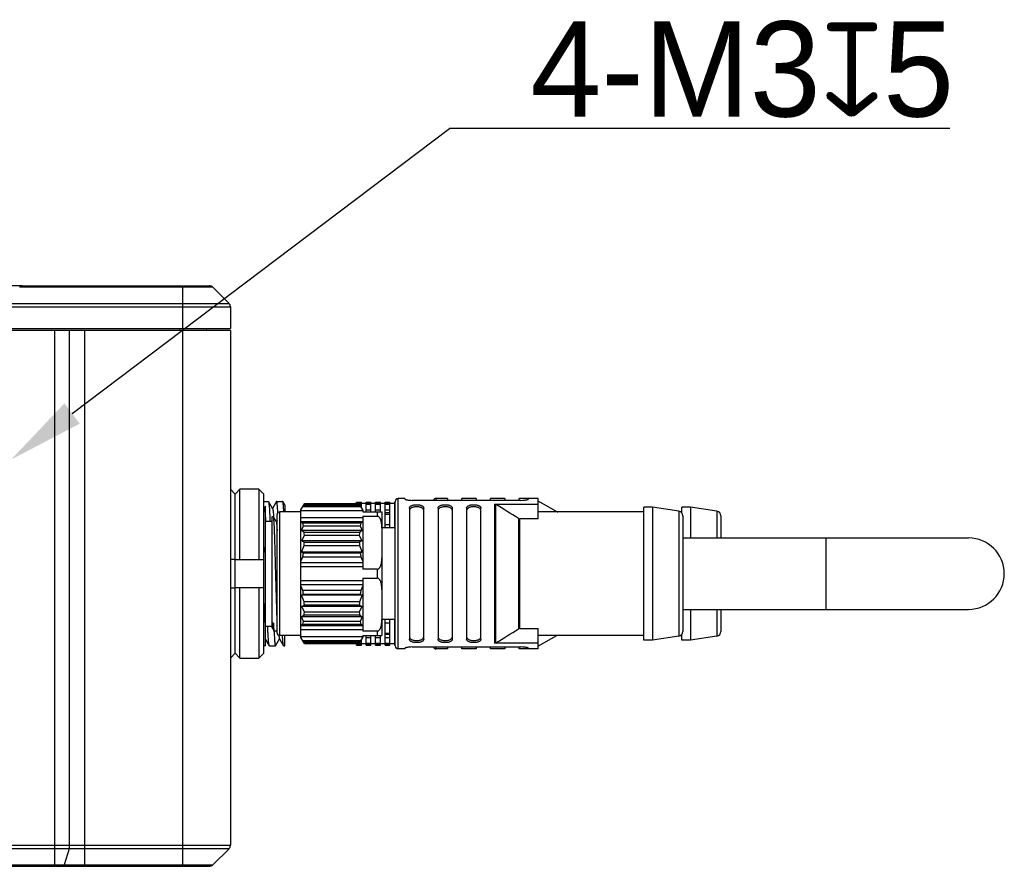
# Model space of a CAD drawing. Header units: millimetres. Extents: x -101 to 54, y 143 to 271.
# Tile 9 of 9: x -4 to 22, y 243 to 265. Entities that reach past the tile are written whole.
import ezdxf

# ---------------------------------------------------------------- set-up
doc = ezdxf.new("R2010")
doc.units = ezdxf.units.MM
doc.header["$LTSCALE"] = 46.255
doc.layers.get('0').update_dxf_attribs({"linetype": 'CONTINUOUS'})
doc.layers.add('00_COMPONENTS', color=7, linetype='CONTINUOUS')
doc.layers.add('51__DRAFT_DIMS', color=7, linetype='CONTINUOUS')
doc.styles.get("Standard").update_dxf_attribs({"font": '兰亭黑 GBK.TTF', "height": 2.5})

# ---------------------------------------------------------------- blocks, each defined once
blk = doc.blocks.new('_FILLED')
at = {"color": 0, "linetype": 'ByBlock'}
blk.add_solid([(0, 0), (-1, 0.167), (-1, -0.167)], dxfattribs=at)

msp = doc.modelspace()

# ---------------------------------------------------------------- linework, layer by layer
at = {"color": 8}
msp.add_line((-2.3506, 254.6177), (7.5522, 262.1021), dxfattribs=at)
at = {"layer": '00_COMPONENTS'}
for p, q in [((-3.6614, 257.9734), (-4.7294, 257.9734)), ((1.3412, 257.9368), (-3.7259, 257.9368)), ((-3.6605, 257.9734), (1.2528, 257.9734)), ((0.5546, 256.8484), (0.5546, 257.9734)), ((1.3412, 257.9368), (1.768, 257.51)), ((-27.4591, 257.51), (1.768, 257.51)), ((-27.4576, 257.4216), (1.8046, 257.4216)), ((1.8046, 257.4216), (1.8046, 256.8484)), ((-27.4476, 256.8484), (1.8046, 256.8484)), ((1.8046, 256.7984), (-27.4467, 256.7984)), ((-2.8062, 242.7234), (-2.8062, 256.7984)), ((-2.4159, 243.2752), (-2.4159, 256.7984)), ((-2.0256, 256.7984), (-2.0256, 242.7234)), ((0.487, 256.7984), (0.4861, 256.8484)), ((0.5546, 242.7234), (0.5546, 256.7984)), ((1.173, 256.8484), (1.1722, 256.7984)), ((1.8046, 256.7984), (1.8046, 243.2752)), ((1.8046, 252.6294), (1.9296, 252.5025)), ((2.0546, 252.6294), (1.9296, 252.5025)), ((1.9296, 248.3193), (1.9296, 252.5025)), ((2.5546, 252.6294), (2.0546, 252.6294)), ((2.0546, 250.7859), (2.0546, 252.6294)), ((2.5546, 252.6294), (2.5546, 250.7859)), ((2.6796, 252.5026), (2.5546, 252.6294)), ((2.6796, 248.3192), (2.6796, 252.5026)), ((2.6796, 252.3109), (2.7997, 252.3109)), ((2.9116, 252.1201), (2.8029, 252.3081)), ((3.0132, 252.3081), (2.908, 252.1263)), ((3.0164, 252.3109), (3.1747, 252.3109)), ((3.2296, 252.2187), (3.1779, 252.3081)), ((3.6546, 252.0859), (3.7465, 252.2451)), ((3.7444, 252.2415), (5.1897, 252.2415)), ((5.1876, 252.2451), (3.7465, 252.2451)), ((5.1171, 252.2524), (5.1046, 252.2524)), ((5.1046, 252.2524), (5.1046, 252.2451)), ((5.1171, 252.2859), (5.2421, 252.2859)), ((5.1171, 252.2451), (5.1171, 252.2859)), ((5.1171, 252.2736), (5.2421, 252.2736)), ((5.2796, 252.0859), (5.1876, 252.2451)), ((5.1937, 252.2346), (5.2421, 252.2346)), ((5.2421, 252.1509), (5.2421, 252.2859)), ((5.3671, 252.2524), (5.2421, 252.2524)), ((5.3671, 252.2859), (5.4921, 252.2859)), ((5.3671, 252.0359), (5.3671, 252.2859)), ((5.3671, 252.2736), (5.4921, 252.2736)), ((5.3671, 252.2346), (5.4921, 252.2346)), ((5.4921, 252.0359), (5.4921, 252.2859)), ((5.6171, 252.2524), (5.4921, 252.2524)), ((5.6171, 252.2859), (5.7421, 252.2859)), ((5.6171, 252.0359), (5.6171, 252.2859)), ((5.6171, 252.2736), (5.7421, 252.2736)), ((5.6171, 252.2346), (5.7421, 252.2346)), ((5.7421, 252.0359), (5.7421, 252.2859)), ((5.8671, 252.2524), (5.7421, 252.2524)), ((5.8671, 252.2859), (5.9921, 252.2859)), ((5.8671, 251.6109), (5.8671, 252.2859)), ((5.8671, 252.2736), (5.9921, 252.2736)), ((5.8671, 252.2346), (5.9921, 252.2346)), ((5.9921, 251.6109), (5.9921, 252.2859)), ((6.1171, 252.2524), (5.9921, 252.2524)), ((6.1171, 252.2859), (6.1296, 252.2859)), ((6.1171, 251.6109), (6.1171, 252.2859)), ((6.1171, 252.2736), (6.1296, 252.2736)), ((6.1171, 252.2346), (6.1296, 252.2346)), ((6.1296, 248.5109), (6.1296, 252.3109)), ((6.3796, 252.3859), (6.2046, 252.3859)), ((6.2046, 248.4359), (6.2046, 252.3859)), ((6.3796, 252.3859), (6.3796, 252.3716)), ((9.4296, 252.3368), (6.5796, 252.3368)), ((7.5046, 252.3859), (7.2046, 252.3859)), ((7.2046, 252.3368), (7.2046, 252.3859)), ((7.5046, 252.3859), (7.5046, 252.3368)), ((8.2546, 252.3859), (7.8796, 252.3859)), ((7.8796, 252.3368), (7.8796, 252.3859)), ((8.2546, 252.3859), (8.2546, 252.3368)), ((9.0046, 252.3859), (8.6296, 252.3859)), ((8.6296, 252.3368), (8.6296, 252.3859)), ((8.735, 252.238), (9.8796, 252.238)), ((8.735, 252.238), (8.735, 248.5838)), ((9.0046, 252.3859), (9.0046, 252.3368)), ((9.8796, 252.3859), (9.3796, 252.3859)), ((9.3796, 252.3368), (9.3796, 252.3859)), ((9.6296, 252.3716), (9.6296, 252.3859)), ((9.8796, 251.8525), (9.8796, 252.3859)), ((10.3625, 252.0455), (9.8796, 252.3159)), ((2.6956, 252.1132), (2.6796, 252.141)), ((2.7296, 252.1841), (2.6921, 252.1193)), ((2.7296, 248.9571), (2.7296, 252.1841)), ((3.0503, 252.0127), (3.0503, 252.0139)), ((3.6546, 252.0359), (3.1046, 252.0359)), ((3.1046, 248.7859), (3.1046, 252.0359)), ((3.2296, 252.2187), (3.2296, 252.0359)), ((3.6546, 248.7359), (3.6546, 252.0859)), ((5.2796, 252.0609), (3.6546, 252.0609)), ((3.7068, 252.1764), (5.2273, 252.1764)), ((5.2132, 252.2009), (3.721, 252.2009)), ((5.2796, 252.0859), (5.2796, 252.0359)), ((5.2796, 252.0359), (5.7796, 252.0359)), ((5.3671, 252.088), (5.4921, 252.088)), ((5.6171, 252.088), (5.7421, 252.088)), ((5.6546, 252.0359), (5.6546, 251.9187)), ((5.7796, 252.0359), (5.7796, 248.7859)), ((5.8671, 252.088), (5.9921, 252.088)), ((5.9921, 252.0057), (5.8671, 252.0057)), ((5.8671, 251.9756), (5.9921, 251.9756)), ((6.1171, 252.088), (6.1296, 252.088)), ((6.1296, 252.0057), (6.1171, 252.0057)), ((6.1171, 251.9756), (6.1296, 251.9756)), ((6.5046, 252.1285), (6.5046, 248.6933)), ((6.8796, 248.6933), (6.8796, 252.1285)), ((7.2546, 252.1285), (7.2546, 248.6933)), ((7.6296, 248.6933), (7.6296, 252.1285)), ((8.0046, 252.1285), (8.0046, 248.6933)), ((8.3796, 248.6933), (8.3796, 252.1285)), ((8.7717, 248.5942), (8.7717, 252.2276)), ((12.6546, 252.0359), (9.8796, 252.0359)), ((10.3625, 252.0455), (10.3625, 252.0359)), ((12.8796, 252.1609), (12.6546, 252.1609)), ((12.6546, 248.6609), (12.6546, 252.1609)), ((13.5739, 252.0524), (12.8796, 252.1609)), ((12.8796, 252.1609), (12.8796, 248.6609)), ((13.5739, 252.0524), (13.5739, 248.7694)), ((13.6546, 252.0359), (13.6192, 252.0359)), ((13.8796, 252.1609), (13.6546, 252.1609)), ((13.6546, 252.0039), (13.6546, 252.1609)), ((14.5739, 252.0524), (13.8796, 252.1609)), ((13.8796, 252.1609), (13.8796, 251.3484)), ((14.5739, 252.0524), (14.5739, 251.3484)), ((2.7296, 251.7859), (2.9046, 251.7859)), ((2.9046, 251.9109), (2.9339, 251.9109)), ((2.9046, 248.9876), (2.9046, 251.9109)), ((3.0078, 251.7827), (2.9378, 251.9038)), ((2.938, 251.9125), (2.9381, 251.9112)), ((2.9381, 251.9112), (2.9383, 251.9081)), ((2.9383, 251.9081), (2.9387, 251.9023)), ((3.0296, 251.8271), (3.0058, 251.7861)), ((3.0296, 248.8609), (3.0296, 251.9609)), ((3.6546, 251.8855), (5.2796, 251.8855)), ((3.6546, 251.777), (5.2796, 251.777)), ((3.7068, 251.7347), (3.6546, 251.7678)), ((5.2273, 251.7347), (3.7068, 251.7347)), ((3.7102, 251.7196), (3.7107, 251.7176)), ((5.2796, 251.7678), (5.2273, 251.7347)), ((5.2796, 251.9187), (5.6546, 251.9187)), ((5.2796, 251.9187), (5.2796, 250.5281)), ((9.3625, 251.8632), (9.3625, 248.9586)), ((9.8796, 251.8525), (9.3992, 251.8525)), ((9.3992, 248.9693), (9.3992, 251.8525)), ((13.6796, 251.9289), (13.6796, 248.8929)), ((14.6796, 251.9289), (14.6796, 251.3484)), ((3.6689, 251.5423), (3.721, 251.6655)), ((5.2653, 251.5423), (3.6689, 251.5423)), ((3.7422, 251.4958), (3.6689, 251.5423)), ((3.721, 251.6655), (5.2132, 251.6655)), ((5.1919, 251.4958), (3.7422, 251.4958)), ((5.2653, 251.5423), (5.1919, 251.4958)), ((5.2132, 251.6655), (5.2653, 251.5423)), ((6.1296, 251.6109), (5.7796, 251.6109)), ((5.8671, 251.7001), (5.9921, 251.7001)), ((6.1171, 251.7001), (6.1296, 251.7001)), ((3.6833, 251.2733), (3.7465, 251.4228)), ((5.2508, 251.2733), (3.6833, 251.2733)), ((3.7465, 251.2332), (3.6833, 251.2733)), ((3.7465, 251.4228), (5.1876, 251.4228)), ((5.1876, 251.2332), (3.7465, 251.2332)), ((5.1876, 251.4228), (5.2508, 251.2733)), ((5.2508, 251.2733), (5.1876, 251.2332)), ((13.6796, 251.3484), (21.1796, 251.3484)), ((17.4296, 251.3484), (17.4296, 249.4734)), ((3.6689, 250.9793), (3.7422, 251.1528)), ((5.2653, 250.9793), (3.6689, 250.9793)), ((3.721, 250.9463), (3.6689, 250.9793)), ((5.2132, 250.9463), (3.721, 250.9463)), ((3.7422, 251.1528), (5.1919, 251.1528)), ((5.1919, 251.1528), (5.2653, 250.9793)), ((5.2653, 250.9793), (5.2132, 250.9463)), ((1.9296, 250.7859), (1.8046, 250.7859)), ((1.9296, 250.7859), (2.6796, 250.7859)), ((3.6546, 250.729), (3.7068, 250.8526)), ((5.2796, 250.6948), (3.6546, 250.6948)), ((3.7068, 250.8526), (5.2273, 250.8526)), ((5.2273, 250.8526), (5.2796, 250.729)), ((5.2796, 250.5863), (3.6546, 250.5863)), ((5.6546, 250.5281), (5.2796, 250.5281)), ((5.6546, 250.5281), (5.6546, 250.2937)), ((3.6546, 250.2355), (5.2796, 250.2355)), ((5.2796, 250.2937), (5.6546, 250.2937)), ((5.2796, 250.2937), (5.2796, 248.9031)), ((1.8046, 250.0359), (1.9296, 250.0359)), ((2.6796, 250.0359), (1.9296, 250.0359)), ((2.0546, 248.1924), (2.0546, 250.0359)), ((2.5546, 250.0359), (2.5546, 248.1924)), ((3.6546, 250.127), (5.2796, 250.127)), ((3.7068, 249.9692), (3.6546, 250.0928)), ((5.2273, 249.9692), (3.7068, 249.9692)), ((5.2796, 250.0928), (5.2273, 249.9692)), ((3.6689, 249.8425), (3.721, 249.8755)), ((5.2653, 249.8425), (3.6689, 249.8425)), ((3.7422, 249.669), (3.6689, 249.8425)), ((3.721, 249.8755), (5.2132, 249.8755)), ((5.1919, 249.669), (3.7422, 249.669)), ((5.2653, 249.8425), (5.1919, 249.669)), ((5.2132, 249.8755), (5.2653, 249.8425)), ((2.6796, 249.5378), (2.7059, 249.5378)), ((2.7059, 249.5378), (2.7051, 249.5623)), ((3.6833, 249.5485), (3.7465, 249.5886)), ((5.2508, 249.5485), (3.6833, 249.5485)), ((3.7465, 249.399), (3.6833, 249.5485)), ((3.7465, 249.5886), (5.1876, 249.5886)), ((5.1876, 249.399), (3.7465, 249.399)), ((5.1876, 249.5886), (5.2508, 249.5485)), ((5.2508, 249.5485), (5.1876, 249.399)), ((13.6796, 249.4734), (21.1796, 249.4734)), ((13.8796, 249.4734), (13.8796, 248.6609)), ((14.5739, 249.4734), (14.5739, 248.7694)), ((14.6796, 249.4734), (14.6796, 248.8929)), ((3.6689, 249.2795), (3.7422, 249.326)), ((5.2653, 249.2795), (3.6689, 249.2795)), ((3.721, 249.1563), (3.6689, 249.2795)), ((5.2132, 249.1563), (3.721, 249.1563)), ((3.7422, 249.326), (5.1919, 249.326)), ((5.1919, 249.326), (5.2653, 249.2795)), ((5.2653, 249.2795), (5.2132, 249.1563)), ((6.1296, 249.2109), (5.7796, 249.2109)), ((5.8671, 248.5359), (5.8671, 249.2109)), ((5.9921, 248.5359), (5.9921, 249.2109)), ((6.1171, 248.5359), (6.1171, 249.2109)), ((2.7296, 248.9512), (2.7293, 248.957)), ((2.7296, 249.0359), (2.9046, 249.0359)), ((2.7296, 248.5109), (2.7296, 248.9514)), ((2.9322, 249.1066), (2.9046, 249.1066)), ((2.9046, 248.9876), (2.9473, 248.9137)), ((2.9471, 248.9144), (2.9466, 248.9164)), ((2.9476, 248.9124), (2.9478, 248.9092)), ((2.9496, 248.9109), (3.0296, 248.9109)), ((3.6546, 249.054), (3.7068, 249.0871)), ((5.2796, 249.0448), (3.6546, 249.0448)), ((5.2796, 248.9363), (3.6546, 248.9363)), ((3.7068, 249.0871), (5.2273, 249.0871)), ((5.2273, 249.0871), (5.2796, 249.054)), ((5.6546, 248.9031), (5.2796, 248.9031)), ((5.6546, 248.9031), (5.6546, 248.7859)), ((5.8671, 249.1217), (5.9921, 249.1217)), ((6.1171, 249.1217), (6.1296, 249.1217)), ((9.3992, 248.9693), (9.8796, 248.9693)), ((9.8796, 248.4359), (9.8796, 248.9693)), ((2.7296, 248.6797), (2.8257, 248.5136)), ((2.9904, 248.5137), (3.0955, 248.6954)), ((3.0918, 248.7017), (3.2005, 248.5139)), ((3.6546, 248.7859), (3.1046, 248.7859)), ((3.2296, 248.5109), (3.2296, 248.7859)), ((3.6546, 248.7609), (5.2796, 248.7609)), ((3.7465, 248.5767), (3.6546, 248.7359)), ((5.2273, 248.6454), (3.7068, 248.6454)), ((3.721, 248.6209), (5.2132, 248.6209)), ((5.1876, 248.5767), (5.2796, 248.7359)), ((5.2421, 248.5359), (5.2421, 248.6709)), ((5.2796, 248.7859), (5.7796, 248.7859)), ((5.2796, 248.7859), (5.2796, 248.7359)), ((5.3671, 248.5359), (5.3671, 248.7859)), ((5.3671, 248.7338), (5.4921, 248.7338)), ((5.4921, 248.5359), (5.4921, 248.7859)), ((5.6171, 248.5359), (5.6171, 248.7859)), ((5.6171, 248.7338), (5.7421, 248.7338)), ((5.7421, 248.5359), (5.7421, 248.7859)), ((5.8671, 248.8462), (5.9921, 248.8462)), ((5.9921, 248.8161), (5.8671, 248.8161)), ((5.8671, 248.7338), (5.9921, 248.7338)), ((6.1171, 248.8462), (6.1296, 248.8462)), ((6.1296, 248.8161), (6.1171, 248.8161)), ((6.1171, 248.7338), (6.1296, 248.7338)), ((12.6546, 248.7859), (9.8796, 248.7859)), ((10.3625, 248.7763), (9.8796, 248.5059)), ((10.3625, 248.7859), (10.3625, 248.7763)), ((12.8796, 248.6609), (12.6546, 248.6609)), ((13.5739, 248.7694), (12.8796, 248.6609)), ((13.6546, 248.7859), (13.6192, 248.7859)), ((13.6546, 248.6609), (13.6546, 248.8179)), ((13.8796, 248.6609), (13.6546, 248.6609)), ((14.5739, 248.7694), (13.8796, 248.6609)), ((2.7296, 248.5109), (2.6796, 248.5109)), ((2.8287, 248.5109), (2.9871, 248.5109)), ((3.2039, 248.5109), (3.2296, 248.5109)), ((5.1919, 248.5841), (3.7422, 248.5841)), ((3.7465, 248.5767), (5.1876, 248.5767)), ((5.1046, 248.5767), (5.1046, 248.5694)), ((5.1171, 248.5694), (5.1046, 248.5694)), ((5.1171, 248.5359), (5.1171, 248.5767)), ((5.1171, 248.5482), (5.2421, 248.5482)), ((5.1171, 248.5359), (5.2421, 248.5359)), ((5.1937, 248.5872), (5.2421, 248.5872)), ((5.3671, 248.5694), (5.2421, 248.5694)), ((5.3671, 248.5872), (5.4921, 248.5872)), ((5.3671, 248.5482), (5.4921, 248.5482)), ((5.3671, 248.5359), (5.4921, 248.5359)), ((5.6171, 248.5694), (5.4921, 248.5694)), ((5.6171, 248.5872), (5.7421, 248.5872)), ((5.6171, 248.5482), (5.7421, 248.5482)), ((5.6171, 248.5359), (5.7421, 248.5359)), ((5.8671, 248.5694), (5.7421, 248.5694)), ((5.8671, 248.5872), (5.9921, 248.5872)), ((5.8671, 248.5482), (5.9921, 248.5482)), ((5.8671, 248.5359), (5.9921, 248.5359)), ((6.1171, 248.5694), (5.9921, 248.5694)), ((6.1171, 248.5872), (6.1296, 248.5872)), ((6.1171, 248.5482), (6.1296, 248.5482)), ((6.1171, 248.5359), (6.1296, 248.5359)), ((6.3796, 248.4359), (6.2046, 248.4359)), ((6.3796, 248.4502), (6.3796, 248.4359)), ((6.5796, 248.485), (9.4296, 248.485)), ((7.2046, 248.4359), (7.2046, 248.485)), ((7.5046, 248.4359), (7.2046, 248.4359)), ((7.5046, 248.485), (7.5046, 248.4359)), ((7.8796, 248.4359), (7.8796, 248.485)), ((8.2546, 248.4359), (7.8796, 248.4359)), ((8.2546, 248.485), (8.2546, 248.4359)), ((8.6296, 248.4359), (8.6296, 248.485)), ((9.0046, 248.4359), (8.6296, 248.4359)), ((9.8796, 248.5838), (8.735, 248.5838)), ((9.0046, 248.485), (9.0046, 248.4359)), ((9.3796, 248.4359), (9.3796, 248.485)), ((9.8796, 248.4359), (9.3796, 248.4359)), ((9.6296, 248.4359), (9.6296, 248.4502)), ((1.9296, 248.3192), (1.8046, 248.1924)), ((1.9296, 248.3193), (2.0546, 248.1924)), ((2.0546, 248.1924), (2.5546, 248.1924)), ((2.5546, 248.1924), (2.6796, 248.3192)), ((-27.4454, 243.2752), (1.8046, 243.2752)), ((1.768, 243.1868), (-27.4454, 243.1868)), ((-2.4273, 243.1868), (-2.5606, 242.76)), ((1.768, 243.1868), (1.3412, 242.76)), ((-27.4454, 242.76), (1.3412, 242.76)), ((-27.4454, 242.7234), (1.2528, 242.7234))]:
    msp.add_line(p, q, dxfattribs=at)
for centre, radius, start, end in [((1.2528, 257.8484), 0.125, 45, 90), ((1.6796, 257.4216), 0.125, 0, 45), ((6.2046, 252.3109), 0.075, 90, 180), ((7.2046, 252.3109), 0.075, 90, 159.76544), ((3.1046, 251.9609), 0.075, 90, 180), ((-11.6052, 218.5236), 39.385, 57.83368, 58.84355), ((10.3992, 252.1109), 0.075, 240.75118, 270), ((13.5546, 251.9289), 0.125, 0, 81.11934), ((14.5546, 251.9289), 0.125, 0, 81.11934), ((2.3965, 251.4324), 1.3447, 12.33189, 12.99072), ((2.3193, 251.4158), 1.4237, 10.09884, 12.23708), ((6.6183, 251.4149), 1.4272, 167.0535, 169.89097), ((1.719, 251.3401), 2.0292, 2.33528, 4.39903), ((7.2475, 251.3382), 2.0616, 175.61722, 177.64847), ((1.031, 251.3379), 2.7176, 356.0949, 357.79235), ((7.9361, 251.3397), 2.7505, 182.21781, 183.89494), ((21.1796, 250.4109), 0.9375, 270, 90), ((-1.2478, 250.1208), 4.0585, 11.47005, 14.60058), ((0.3628, 251.4045), 3.3892, 350.62812, 352.23024), ((8.6018, 251.4091), 3.42, 187.77697, 189.36467), ((0.3322, 249.4127), 3.4202, 7.77701, 9.36463), ((8.5715, 249.4172), 3.3894, 170.62816, 172.2302), ((-1.5873, 250.54), 4.4024, 347.16825, 348.68719), ((0.998, 249.4821), 2.7505, 2.21782, 3.89493), ((7.9032, 249.4839), 2.7176, 176.09491, 177.79234), ((1.6867, 249.4836), 2.0616, 355.6172, 357.64849), ((7.2151, 249.4817), 2.0291, 182.33526, 184.39905), ((2.316, 249.4068), 1.4271, 347.05342, 349.89105), ((6.5887, 249.4008), 1.397, 190.07838, 192.97715), ((-11.5034, 282.1331), 39.1911, 301.15396, 302.16882), ((13.5546, 248.8929), 0.125, 278.88066, 0), ((14.5546, 248.8929), 0.125, 278.88066, 0), ((3.1046, 248.8609), 0.075, 180, 270), ((10.3992, 248.7109), 0.075, 90, 119.24882), ((6.2046, 248.5109), 0.075, 180, 270), ((7.2046, 248.5109), 0.075, 200.23456, 270), ((1.6796, 243.2752), 0.125, 315, 0), ((1.2528, 242.8484), 0.125, 270, 315)]:
    msp.add_arc(centre, radius, start, end, dxfattribs=at)
for points, knots in [([(-3.6605, 257.9734), (-3.6717, 257.9734), (-3.6896, 257.9669), (-3.7105, 257.9523), (-3.7209, 257.9424), (-3.7259, 257.9368)], [0, 0, 0, 0, 0.4406374, 0.7056591, 1, 1, 1, 1]), ([(2.7997, 252.3109), (2.7999, 252.3109), (2.8007, 252.3107), (2.8019, 252.3097), (2.8025, 252.3087), (2.8029, 252.3081)], [0, 0, 0, 0, 0.1865736, 0.5292257, 1, 1, 1, 1]), ([(2.8029, 252.3081), (2.8041, 252.3061), (2.806, 252.3006), (2.8085, 252.2905), (2.8111, 252.2767), (2.8137, 252.2593), (2.8163, 252.2382), (2.82, 252.2031), (2.8245, 252.1505), (2.8297, 252.0773), (2.8349, 251.9911), (2.8401, 251.8925), (2.8434, 251.8227), (2.8451, 251.7859)], [0, 0, 0, 0, 0.0131898, 0.0330762, 0.0598028, 0.0933885, 0.1338024, 0.1809852, 0.2953183, 0.4355541, 0.6006258, 0.7892617, 1, 1, 1, 1]), ([(3.0164, 252.3109), (3.0162, 252.3109), (3.0154, 252.3107), (3.0142, 252.3097), (3.0136, 252.3087), (3.0132, 252.3081)], [0, 0, 0, 0, 0.1849953, 0.5273293, 1, 1, 1, 1]), ([(3.0503, 252.0139), (3.0489, 252.0366), (3.0463, 252.0793), (3.0421, 252.139), (3.0379, 252.19), (3.0341, 252.227), (3.0311, 252.252), (3.029, 252.2674), (3.027, 252.2804), (3.025, 252.2911), (3.023, 252.2995), (3.0212, 252.3049), (3.0197, 252.3081), (3.0185, 252.3099), (3.0172, 252.3109), (3.0164, 252.3109)], [0, 0, 0, 0, 0.2271438, 0.4264865, 0.5970563, 0.7380317, 0.7972097, 0.8487559, 0.8926252, 0.9288009, 0.9573065, 0.9782492, 0.9859854, 0.9920186, 1, 1, 1, 1]), ([(3.1779, 252.3081), (3.1777, 252.3085), (3.1769, 252.3097), (3.1756, 252.3109), (3.1747, 252.3109)], [0, 0, 0, 0, 0.336305, 1, 1, 1, 1]), ([(3.2072, 252.0359), (3.206, 252.055), (3.2037, 252.0911), (3.2001, 252.1419), (3.1965, 252.1863), (3.1929, 252.224), (3.1893, 252.2549), (3.1858, 252.2789), (3.1827, 252.2946), (3.18, 252.3035), (3.1787, 252.3068), (3.1779, 252.3081)], [0, 0, 0, 0, 0.2091202, 0.3952682, 0.5577686, 0.696043, 0.8096134, 0.8981346, 0.9614614, 0.9837609, 1, 1, 1, 1]), ([(6.3796, 252.3716), (6.3796, 252.3707), (6.3806, 252.3686), (6.3838, 252.366), (6.3886, 252.3633), (6.3952, 252.3605), (6.4036, 252.3576), (6.4136, 252.3547), (6.4252, 252.3519), (6.4434, 252.348), (6.4694, 252.3438), (6.5166, 252.3384), (6.5539, 252.3368), (6.5796, 252.3368)], [0, 0, 0, 0, 0.0128631, 0.0317694, 0.0584156, 0.0931836, 0.1360056, 0.1866109, 0.2446165, 0.3095522, 0.457957, 0.6267102, 1, 1, 1, 1]), ([(8.735, 252.238), (8.7414, 252.238), (8.7543, 252.2361), (8.7662, 252.2309), (8.7717, 252.2276)], [0, 0, 0, 0, 0.4999643, 1, 1, 1, 1]), ([(9.4296, 252.3368), (9.4553, 252.3368), (9.4926, 252.3384), (9.5398, 252.3438), (9.5697, 252.3487), (9.5913, 252.3535), (9.6056, 252.3576), (9.6139, 252.3605), (9.6206, 252.3633), (9.6254, 252.366), (9.6285, 252.3686), (9.6296, 252.3707), (9.6296, 252.3716)], [0, 0, 0, 0, 0.373298, 0.5420553, 0.6904629, 0.8133899, 0.863995, 0.9068154, 0.9415889, 0.968243, 0.9871462, 1, 1, 1, 1]), ([(2.6956, 252.1132), (2.6965, 252.1117), (2.6981, 252.1079), (2.7001, 252.101), (2.7022, 252.092), (2.7052, 252.0758), (2.7089, 252.0504), (2.7131, 252.0137), (2.7172, 251.9689), (2.7214, 251.9161), (2.7255, 251.8558), (2.7282, 251.813), (2.7296, 251.7904)], [0, 0, 0, 0, 0.0158849, 0.0379674, 0.0663762, 0.1011403, 0.1896867, 0.3033841, 0.4419352, 0.6048383, 0.7912337, 1, 1, 1, 1]), ([(2.9116, 252.1201), (2.9122, 252.119), (2.9134, 252.1163), (2.9158, 252.1092), (2.9186, 252.0969), (2.9218, 252.0784), (2.925, 252.0547), (2.9283, 252.026), (2.933, 251.9781), (2.936, 251.9397), (2.938, 251.9125)], [0, 0, 0, 0, 0.0182171, 0.0421473, 0.1077521, 0.1974535, 0.3113193, 0.4490813, 0.6101914, 1, 1, 1, 1]), ([(6.5046, 252.1285), (6.5046, 252.1348), (6.5067, 252.148), (6.5168, 252.1664), (6.5335, 252.1827), (6.5562, 252.1965), (6.5844, 252.2077), (6.6174, 252.2159), (6.6538, 252.221), (6.6921, 252.2227), (6.7304, 252.221), (6.7668, 252.2159), (6.7998, 252.2077), (6.828, 252.1965), (6.8507, 252.1827), (6.8673, 252.1664), (6.8774, 252.148), (6.8796, 252.1348), (6.8796, 252.1285)], [0, 0, 0, 0, 0.0418465, 0.0857895, 0.1352819, 0.1927095, 0.2590681, 0.3338374, 0.4151354, 0.4999983, 0.5848612, 0.666159, 0.7409281, 0.8072859, 0.8647154, 0.9141971, 0.9581501, 1, 1, 1, 1]), ([(6.8796, 252.0707), (6.8796, 252.0773), (6.8775, 252.0908), (6.8675, 252.1097), (6.851, 252.1266), (6.8283, 252.1409), (6.8001, 252.1525), (6.767, 252.161), (6.7305, 252.1663), (6.6921, 252.168), (6.6537, 252.1663), (6.6171, 252.161), (6.5841, 252.1525), (6.5559, 252.1409), (6.5332, 252.1266), (6.5167, 252.1097), (6.5067, 252.0908), (6.5046, 252.0773), (6.5046, 252.0707)], [0, 0, 0, 0, 0.0426794, 0.0872172, 0.1369465, 0.1942901, 0.2603482, 0.3347109, 0.4155719, 0.4999983, 0.5844246, 0.6652855, 0.7396479, 0.805705, 0.8630505, 0.91277, 0.9573155, 1, 1, 1, 1]), ([(7.2546, 252.1285), (7.2546, 252.1348), (7.2567, 252.148), (7.2668, 252.1664), (7.2835, 252.1827), (7.3062, 252.1965), (7.3344, 252.2077), (7.3674, 252.2159), (7.4038, 252.221), (7.4421, 252.2227), (7.4804, 252.221), (7.5168, 252.2159), (7.5498, 252.2077), (7.578, 252.1965), (7.6007, 252.1827), (7.6173, 252.1664), (7.6274, 252.148), (7.6296, 252.1348), (7.6296, 252.1285)], [0, 0, 0, 0, 0.0418534, 0.0858023, 0.1352827, 0.1927129, 0.2590691, 0.3338388, 0.4151363, 0.4999988, 0.5848612, 0.6661591, 0.7409289, 0.8072857, 0.8647165, 0.9141978, 0.9581464, 1, 1, 1, 1]), ([(7.6296, 252.0707), (7.6296, 252.0773), (7.6275, 252.0908), (7.6175, 252.1097), (7.601, 252.1266), (7.5783, 252.1409), (7.5501, 252.1525), (7.517, 252.161), (7.4805, 252.1663), (7.4421, 252.168), (7.4037, 252.1663), (7.3671, 252.161), (7.3341, 252.1525), (7.3059, 252.1409), (7.2832, 252.1266), (7.2667, 252.1097), (7.2567, 252.0908), (7.2546, 252.0773), (7.2546, 252.0707)], [0, 0, 0, 0, 0.0426909, 0.0872289, 0.1369475, 0.1943009, 0.2603502, 0.3347157, 0.4155757, 0.5000013, 0.5844269, 0.6652862, 0.7396519, 0.8057035, 0.8630581, 0.9127624, 0.9573069, 1, 1, 1, 1]), ([(8.0046, 252.1285), (8.0046, 252.1348), (8.0067, 252.148), (8.0168, 252.1664), (8.0335, 252.1827), (8.0562, 252.1965), (8.0844, 252.2077), (8.1174, 252.2159), (8.1538, 252.221), (8.1921, 252.2227), (8.2304, 252.221), (8.2668, 252.2159), (8.2998, 252.2077), (8.328, 252.1965), (8.3507, 252.1827), (8.3673, 252.1664), (8.3774, 252.148), (8.3796, 252.1348), (8.3796, 252.1285)], [0, 0, 0, 0, 0.0418534, 0.0858023, 0.1352827, 0.1927129, 0.2590691, 0.3338388, 0.4151363, 0.4999988, 0.5848612, 0.6661591, 0.7409289, 0.8072857, 0.8647165, 0.9141978, 0.9581464, 1, 1, 1, 1]), ([(8.3796, 252.0707), (8.3796, 252.0773), (8.3775, 252.0908), (8.3675, 252.1097), (8.351, 252.1266), (8.3283, 252.1409), (8.3001, 252.1525), (8.267, 252.161), (8.2305, 252.1663), (8.1921, 252.168), (8.1537, 252.1663), (8.1171, 252.161), (8.0841, 252.1525), (8.0559, 252.1409), (8.0332, 252.1266), (8.0167, 252.1097), (8.0067, 252.0908), (8.0046, 252.0773), (8.0046, 252.0707)], [0, 0, 0, 0, 0.0426909, 0.0872289, 0.1369475, 0.1943009, 0.2603502, 0.3347157, 0.4155757, 0.5000013, 0.5844269, 0.6652862, 0.7396519, 0.8057035, 0.8630581, 0.9127624, 0.9573069, 1, 1, 1, 1]), ([(2.9375, 251.9047), (2.9373, 251.9056), (2.9367, 251.9072), (2.9358, 251.9094), (2.9347, 251.9109), (2.9339, 251.9109)], [0, 0, 0, 0, 0.3876818, 0.6776087, 1, 1, 1, 1]), ([(2.9962, 250.4074), (2.9937, 250.4995), (2.989, 250.6806), (2.9818, 250.9445), (2.9746, 251.1902), (2.9685, 251.3797), (2.9634, 251.5159), (2.9598, 251.6044), (2.9562, 251.6826), (2.9526, 251.75), (2.949, 251.8059), (2.9459, 251.8451), (2.9432, 251.8703), (2.9414, 251.8846), (2.9397, 251.8957), (2.9383, 251.9021), (2.9375, 251.9047)], [0, 0, 0, 0, 0.1844224, 0.3626197, 0.5284995, 0.6763929, 0.7419871, 0.8012487, 0.8536717, 0.8988099, 0.9362813, 0.9657739, 0.9774519, 0.9870548, 0.9945703, 1, 1, 1, 1]), ([(3.0078, 251.7827), (3.0084, 251.7817), (3.0094, 251.7791), (3.0107, 251.7743), (3.012, 251.7679), (3.014, 251.7563), (3.0163, 251.7378), (3.019, 251.711), (3.0216, 251.6781), (3.0243, 251.6392), (3.027, 251.5946), (3.0287, 251.563), (3.0296, 251.5462)], [0, 0, 0, 0, 0.0143627, 0.035117, 0.0624232, 0.0963096, 0.1837514, 0.2971982, 0.436204, 0.600196, 0.7884059, 1, 1, 1, 1]), ([(5.7796, 251.6174), (5.7796, 251.6317), (5.7792, 251.6603), (5.7767, 251.7032), (5.7715, 251.7459), (5.763, 251.7882), (5.7503, 251.8299), (5.7341, 251.863), (5.7163, 251.887), (5.6996, 251.9031), (5.6824, 251.9133), (5.6669, 251.9179), (5.6587, 251.9187), (5.6546, 251.9187)], [0, 0, 0, 0, 0.1214928, 0.2430359, 0.364749, 0.4868362, 0.6096724, 0.7342549, 0.7979235, 0.8630838, 0.9303452, 0.9649817, 1, 1, 1, 1]), ([(9.3625, 251.8632), (9.3679, 251.8598), (9.3798, 251.8544), (9.3927, 251.8525), (9.3992, 251.8525)], [0, 0, 0, 0, 0.5000639, 1, 1, 1, 1]), ([(5.6546, 250.5281), (5.6587, 250.5281), (5.6669, 250.5289), (5.6825, 250.5335), (5.6996, 250.5436), (5.7163, 250.5597), (5.7341, 250.5838), (5.7503, 250.6169), (5.763, 250.6586), (5.7715, 250.7009), (5.7767, 250.7436), (5.7792, 250.7865), (5.7796, 250.8151), (5.7796, 250.8294)], [0, 0, 0, 0, 0.0350219, 0.0696624, 0.1369238, 0.202077, 0.2657406, 0.3903154, 0.5131595, 0.6352523, 0.7569646, 0.8785071, 1, 1, 1, 1]), ([(3.0296, 249.2873), (3.0265, 249.365), (3.0206, 249.5336), (3.0093, 249.907), (3.0016, 250.2026), (2.9962, 250.4074)], [0, 0, 0, 0, 0.2081883, 0.4516263, 1, 1, 1, 1]), ([(5.7796, 249.9924), (5.7796, 250.0067), (5.7792, 250.0353), (5.7767, 250.0782), (5.7715, 250.1209), (5.763, 250.1632), (5.7503, 250.2049), (5.7341, 250.238), (5.7163, 250.262), (5.6996, 250.2781), (5.6824, 250.2883), (5.6669, 250.2929), (5.6587, 250.2937), (5.6546, 250.2937)], [0, 0, 0, 0, 0.1214928, 0.2430359, 0.364749, 0.4868362, 0.6096724, 0.7342549, 0.7979235, 0.8630838, 0.9303452, 0.9649817, 1, 1, 1, 1]), ([(2.7293, 248.957), (2.725, 249.0462), (2.7167, 249.2397), (2.7095, 249.4333), (2.7059, 249.5378)], [0, 0, 0, 0, 0.4605775, 1, 1, 1, 1]), ([(5.6546, 248.9031), (5.6587, 248.9031), (5.6669, 248.9039), (5.6825, 248.9085), (5.6996, 248.9186), (5.7163, 248.9347), (5.7341, 248.9588), (5.7503, 248.9919), (5.763, 249.0336), (5.7715, 249.0759), (5.7767, 249.1186), (5.7792, 249.1615), (5.7796, 249.1901), (5.7796, 249.2044)], [0, 0, 0, 0, 0.0350231, 0.0696647, 0.1369269, 0.2020797, 0.2657428, 0.3903168, 0.5131605, 0.6352531, 0.7569652, 0.8785074, 1, 1, 1, 1]), ([(2.8256, 248.5136), (2.8244, 248.5155), (2.8224, 248.521), (2.8199, 248.531), (2.8174, 248.5448), (2.8148, 248.5622), (2.8122, 248.5832), (2.8084, 248.6183), (2.8039, 248.6708), (2.7987, 248.7441), (2.7935, 248.8304), (2.7883, 248.9291), (2.785, 248.999), (2.7833, 249.0359)], [0, 0, 0, 0, 0.0130403, 0.0327902, 0.0593994, 0.0928885, 0.1332274, 0.1803572, 0.2946506, 0.4349332, 0.6001351, 0.7889801, 1, 1, 1, 1]), ([(2.9466, 248.9164), (2.9459, 248.9194), (2.9446, 248.9269), (2.9429, 248.9403), (2.9411, 248.958), (2.9393, 248.9798), (2.9375, 249.0058), (2.935, 249.0485), (2.9333, 249.0826), (2.9322, 249.1066)], [0, 0, 0, 0, 0.048461, 0.1192838, 0.2123255, 0.3273348, 0.4640118, 0.6219891, 1, 1, 1, 1]), ([(2.9322, 249.1066), (2.9328, 249.0927), (2.934, 249.0665), (2.9359, 249.0297), (2.9377, 248.9979), (2.9394, 248.9711), (2.9412, 248.9494), (2.9428, 248.9346), (2.9442, 248.9253), (2.9451, 248.9203), (2.9461, 248.9165), (2.9469, 248.9145), (2.9473, 248.9137)], [0, 0, 0, 0, 0.2154864, 0.4059228, 0.5705461, 0.7089785, 0.821145, 0.9069706, 0.9399947, 0.9664436, 0.9863818, 1, 1, 1, 1]), ([(2.9493, 248.9109), (2.9488, 248.9109), (2.9477, 248.9122), (2.9474, 248.9135), (2.9471, 248.9144)], [0, 0, 0, 0, 0.3318401, 1, 1, 1, 1]), ([(2.9478, 248.9092), (2.9493, 248.8789), (2.9524, 248.822), (2.9573, 248.7423), (2.9621, 248.6739), (2.9669, 248.6172), (2.9717, 248.5728), (2.9758, 248.5435), (2.9791, 248.5276), (2.9809, 248.5212), (2.9821, 248.5176), (2.9833, 248.5147), (2.9846, 248.5123), (2.9862, 248.5109), (2.9871, 248.5109)], [0, 0, 0, 0, 0.2259354, 0.425032, 0.5959585, 0.737585, 0.849006, 0.9295845, 0.9582261, 0.9696504, 0.979167, 0.9868176, 0.9926879, 1, 1, 1, 1]), ([(9.3992, 248.9693), (9.3927, 248.9693), (9.3798, 248.9674), (9.3679, 248.962), (9.3625, 248.9586)], [0, 0, 0, 0, 0.4999368, 1, 1, 1, 1]), ([(3.0757, 248.7916), (3.0769, 248.7803), (3.0792, 248.7602), (3.0831, 248.7338), (3.0865, 248.7166), (3.0894, 248.7068), (3.091, 248.7032), (3.0918, 248.7017)], [0, 0, 0, 0, 0.3724965, 0.6638328, 0.8726872, 0.9462865, 1, 1, 1, 1]), ([(3.2005, 248.5139), (3.1997, 248.5152), (3.1983, 248.5185), (3.1956, 248.5274), (3.1925, 248.5432), (3.189, 248.5672), (3.1856, 248.5981), (3.1821, 248.6358), (3.1785, 248.6801), (3.1749, 248.7309), (3.1725, 248.7668), (3.1714, 248.7859)], [0, 0, 0, 0, 0.0165092, 0.0390388, 0.1026833, 0.1913488, 0.3049322, 0.4431106, 0.6054181, 0.7912747, 1, 1, 1, 1]), ([(6.5046, 248.7511), (6.5046, 248.7445), (6.5067, 248.731), (6.5167, 248.7121), (6.5332, 248.6953), (6.5558, 248.6809), (6.5841, 248.6693), (6.6171, 248.6608), (6.6537, 248.6555), (6.6921, 248.6538), (6.7305, 248.6555), (6.767, 248.6608), (6.8001, 248.6693), (6.8283, 248.6809), (6.851, 248.6952), (6.8675, 248.7121), (6.8775, 248.731), (6.8796, 248.7445), (6.8796, 248.7511)], [0, 0, 0, 0, 0.0426779, 0.0872292, 0.1369419, 0.1942934, 0.2603484, 0.3347116, 0.4155727, 0.4999987, 0.584425, 0.665286, 0.7396485, 0.8057043, 0.8630508, 0.9127729, 0.957314, 1, 1, 1, 1]), ([(6.8796, 248.6933), (6.8796, 248.687), (6.8774, 248.6738), (6.8673, 248.6554), (6.8507, 248.6391), (6.828, 248.6253), (6.7998, 248.6141), (6.7668, 248.6059), (6.7304, 248.6008), (6.6921, 248.5991), (6.6538, 248.6008), (6.6174, 248.6059), (6.5844, 248.6141), (6.5562, 248.6253), (6.5335, 248.6391), (6.5168, 248.6554), (6.5067, 248.6738), (6.5046, 248.687), (6.5046, 248.6933)], [0, 0, 0, 0, 0.0418465, 0.0857895, 0.1352819, 0.1927095, 0.2590681, 0.3338374, 0.4151354, 0.4999983, 0.5848612, 0.666159, 0.7409281, 0.8072859, 0.8647154, 0.9141971, 0.9581501, 1, 1, 1, 1]), ([(7.2546, 248.7511), (7.2546, 248.7445), (7.2567, 248.731), (7.2667, 248.7121), (7.2832, 248.6952), (7.3059, 248.6809), (7.3341, 248.6693), (7.3671, 248.6608), (7.4037, 248.6555), (7.4421, 248.6538), (7.4805, 248.6555), (7.517, 248.6608), (7.5501, 248.6693), (7.5783, 248.6809), (7.6009, 248.6953), (7.6175, 248.7121), (7.6274, 248.731), (7.6296, 248.7445), (7.6296, 248.7511)], [0, 0, 0, 0, 0.0426899, 0.0872311, 0.1369493, 0.1942941, 0.260355, 0.3347155, 0.4155742, 0.5000025, 0.5844261, 0.6652922, 0.7396401, 0.8057132, 0.8630478, 0.9127773, 0.9573062, 1, 1, 1, 1]), ([(7.6296, 248.6933), (7.6296, 248.687), (7.6274, 248.6738), (7.6173, 248.6554), (7.6007, 248.6391), (7.578, 248.6253), (7.5498, 248.6141), (7.5168, 248.6059), (7.4804, 248.6008), (7.4421, 248.5991), (7.4038, 248.6008), (7.3674, 248.6059), (7.3344, 248.6141), (7.3062, 248.6253), (7.2835, 248.6391), (7.2668, 248.6554), (7.2567, 248.6738), (7.2546, 248.687), (7.2546, 248.6933)], [0, 0, 0, 0, 0.0418534, 0.0858023, 0.1352827, 0.1927129, 0.2590691, 0.3338388, 0.4151363, 0.4999988, 0.5848612, 0.6661591, 0.7409289, 0.8072857, 0.8647165, 0.9141978, 0.9581464, 1, 1, 1, 1]), ([(8.0046, 248.7511), (8.0046, 248.7445), (8.0067, 248.731), (8.0167, 248.7121), (8.0332, 248.6952), (8.0559, 248.6809), (8.0841, 248.6693), (8.1171, 248.6608), (8.1537, 248.6555), (8.1921, 248.6538), (8.2305, 248.6555), (8.267, 248.6608), (8.3001, 248.6693), (8.3283, 248.6809), (8.3509, 248.6953), (8.3675, 248.7121), (8.3774, 248.731), (8.3796, 248.7445), (8.3796, 248.7511)], [0, 0, 0, 0, 0.0426899, 0.0872311, 0.1369493, 0.1942941, 0.260355, 0.3347155, 0.4155742, 0.5000025, 0.5844261, 0.6652922, 0.7396401, 0.8057132, 0.8630478, 0.9127773, 0.9573062, 1, 1, 1, 1]), ([(8.3796, 248.6933), (8.3796, 248.687), (8.3774, 248.6738), (8.3673, 248.6554), (8.3507, 248.6391), (8.328, 248.6253), (8.2998, 248.6141), (8.2668, 248.6059), (8.2304, 248.6008), (8.1921, 248.5991), (8.1538, 248.6008), (8.1174, 248.6059), (8.0844, 248.6141), (8.0562, 248.6253), (8.0335, 248.6391), (8.0168, 248.6554), (8.0067, 248.6738), (8.0046, 248.687), (8.0046, 248.6933)], [0, 0, 0, 0, 0.0418534, 0.0858023, 0.1352827, 0.1927129, 0.2590691, 0.3338388, 0.4151363, 0.4999988, 0.5848612, 0.6661591, 0.7409289, 0.8072857, 0.8647165, 0.9141978, 0.9581464, 1, 1, 1, 1]), ([(2.8287, 248.5109), (2.8285, 248.5109), (2.8277, 248.5111), (2.8266, 248.512), (2.8259, 248.513), (2.8256, 248.5136)], [0, 0, 0, 0, 0.1882876, 0.5316025, 1, 1, 1, 1]), ([(2.9871, 248.5109), (2.9874, 248.5109), (2.9882, 248.5111), (2.9894, 248.5121), (2.99, 248.5131), (2.9904, 248.5137)], [0, 0, 0, 0, 0.1861371, 0.5286553, 1, 1, 1, 1]), ([(3.2039, 248.5109), (3.2036, 248.5109), (3.2027, 248.5111), (3.2015, 248.5122), (3.2008, 248.5132), (3.2005, 248.5139)], [0, 0, 0, 0, 0.1860484, 0.5286549, 1, 1, 1, 1]), ([(6.5796, 248.485), (6.5539, 248.485), (6.5166, 248.4834), (6.4694, 248.478), (6.4395, 248.4731), (6.4179, 248.4683), (6.4036, 248.4642), (6.3952, 248.4613), (6.3886, 248.4585), (6.3838, 248.4558), (6.3806, 248.4532), (6.3796, 248.4511), (6.3796, 248.4502)], [0, 0, 0, 0, 0.373298, 0.5420553, 0.6904629, 0.8133899, 0.863995, 0.9068154, 0.9415889, 0.968243, 0.9871462, 1, 1, 1, 1]), ([(8.7717, 248.5942), (8.7662, 248.5909), (8.7543, 248.5856), (8.7414, 248.5838), (8.735, 248.5838)], [0, 0, 0, 0, 0.5000518, 1, 1, 1, 1]), ([(9.6296, 248.4502), (9.6296, 248.4511), (9.6285, 248.4532), (9.6254, 248.4558), (9.6206, 248.4585), (9.6139, 248.4613), (9.6056, 248.4642), (9.5956, 248.4671), (9.584, 248.4699), (9.5657, 248.4738), (9.5398, 248.478), (9.4926, 248.4834), (9.4553, 248.485), (9.4296, 248.485)], [0, 0, 0, 0, 0.0128631, 0.0317694, 0.0584156, 0.0931836, 0.1360056, 0.1866109, 0.2446165, 0.3095522, 0.457957, 0.6267102, 1, 1, 1, 1]), ([(-2.4273, 243.1868), (-2.4254, 243.193), (-2.422, 243.2064), (-2.4172, 243.2359), (-2.4159, 243.2592), (-2.4159, 243.2752)], [0, 0, 0, 0, 0.218747, 0.4638461, 1, 1, 1, 1]), ([(-2.5606, 242.76), (-2.5622, 242.7547), (-2.5657, 242.7453), (-2.5714, 242.7349), (-2.5766, 242.7288), (-2.5803, 242.7258), (-2.5842, 242.7238), (-2.5869, 242.7234), (-2.5882, 242.7234)], [0, 0, 0, 0, 0.3441726, 0.6209965, 0.7344953, 0.8330618, 0.9198614, 1, 1, 1, 1])]:
    msp.add_open_spline(points, degree=3, knots=knots, dxfattribs=at)
at = {"layer": '51__DRAFT_DIMS', "color": 8}
msp.add_line((20.6906, 262.1021), (7.5522, 262.1021), dxfattribs=at)

# ---------------------------------------------------------------- block references
at = {"color": 8, "xscale": 2, "yscale": 2, "zscale": 2, "rotation": 217.0815537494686}
msp.add_blockref('_FILLED', (-3.9461, 253.4118), dxfattribs=at)

# ---------------------------------------------------------------- texts
at = {"layer": '51__DRAFT_DIMS', "insert": (20.7967, 264.9187), "char_height": 2.5, "attachment_point": 3, "line_spacing_factor": 0.9}
msp.add_mtext('\\A1;4-M3{\\fgdt|b0|i0|c134|p2;x}5', dxfattribs=at)

doc.saveas('drawing.dxf')
